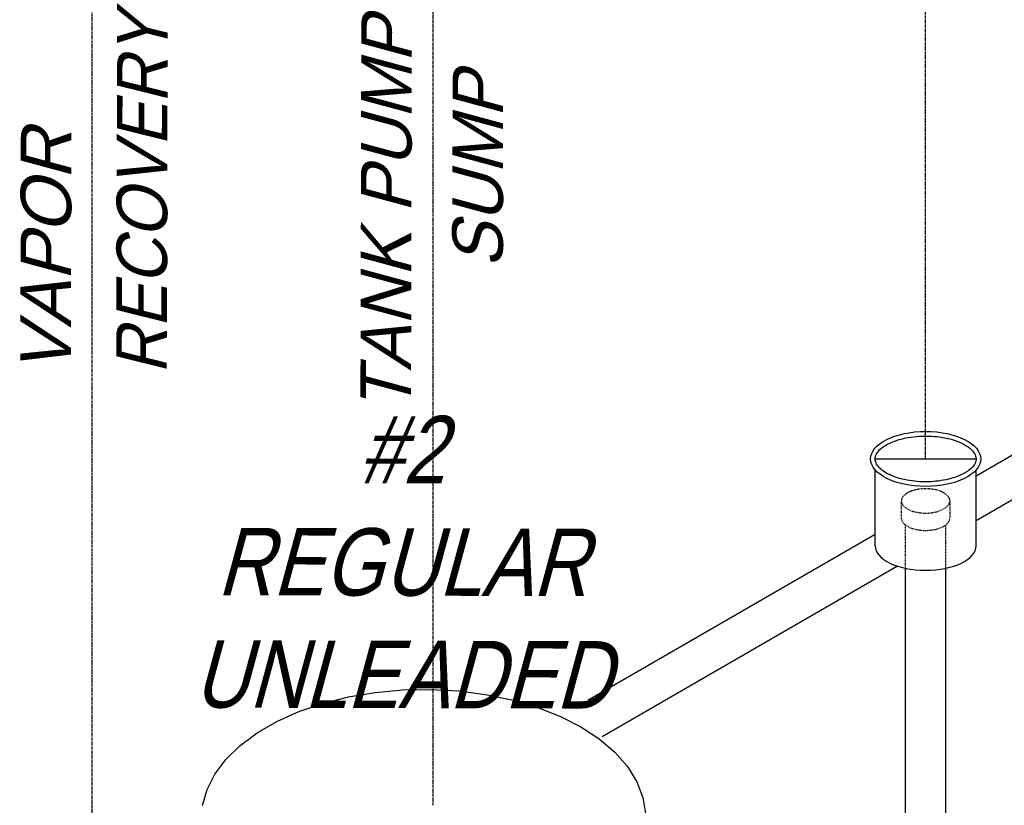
# Model space of a CAD drawing. Extents: x -17300 to -11339, y 1971 to 5059.
# Tile 73 of 81: x -13639 to -13464, y 3336 to 3475. Entities that reach past the tile are written whole.
import ezdxf

# ---------------------------------------------------------------- set-up
doc = ezdxf.new("R2010")
doc.units = 0
doc.header["$MEASUREMENT"] = 0
doc.linetypes.add('CENTER1', pattern=[0.6625, 0.5, -0.075, 0.0125, -0.075])
doc.linetypes.add('HIDDEN5', pattern=[0.05, 0.025, -0.025])
doc.layers.get('0').update_dxf_attribs({"linetype": 'CONTINUOUS'})
doc.layers.get('DEFPOINTS').update_dxf_attribs({"linetype": 'CONTINUOUS'})
for name, color, linetype in [('ARNOTE', 3, 'CONTINUOUS'), ('CENTERLINE', 3, 'CENTER1'), ('PIPING-PRODUCT-PREMIUM', 5, 'CONTINUOUS'), ('RISERS', 3, 'CONTINUOUS'), ('TANK-SLOPE', 2, 'CONTINUOUS'), ('TEXT', 3, 'CONTINUOUS')]:
    doc.layers.add(name, color=color, linetype=linetype)
doc.styles.add('ISO1', font='SIMPFRAC.shx', dxfattribs={"width": 0.85, "oblique": 15})

# ---------------------------------------------------------------- blocks, each defined once
blk = doc.blocks.new('5-6 TANKS')
for p, q in [((45.652, 160.128), (48.102, 160.352)), ((48.102, 160.352), (50.581, 160.397)), ((50.581, 160.397), (53.05, 160.262)), ((40.994, 159.16), (43.27, 159.728)), ((43.27, 159.728), (45.652, 160.128)), ((53.05, 160.262), (55.47, 159.95)), ((55.47, 159.95), (57.804, 159.465)), ((57.804, 159.465), (60.014, 158.815)), ((38.859, 158.431), (40.994, 159.16)), ((60.014, 158.815), (62.065, 158.01)), ((36.899, 157.553), (38.859, 158.431)), ((62.065, 158.01), (63.926, 157.063)), ((35.146, 156.541), (36.899, 157.553)), ((63.926, 157.063), (65.566, 155.989)), ((33.625, 155.409), (35.146, 156.541)), ((65.566, 155.989), (66.96, 154.804)), ((32.363, 154.177), (33.625, 155.409)), ((31.378, 152.862), (32.363, 154.177)), ((66.96, 154.804), (68.086, 153.528)), ((68.086, 153.528), (68.926, 152.181)), ((30.686, 151.487), (31.378, 152.862)), ((68.926, 152.181), (69.467, 150.784)), ((30.298, 150.073), (30.686, 151.487)), ((69.467, 150.784), (69.701, 149.358))]:
    blk.add_line(p, q)

msp = doc.modelspace()

# ---------------------------------------------------------------- linework, layer by layer
at = {"layer": 'CENTERLINE', "color": 3, "linetype": 'CENTER1'}
for p, q in [((-13477.87, 3397.24, 0), (-13477.87, 3572.83, 0)), ((-13626.17, 3299.94), (-13626.17, 3487.22, 0))]:
    msp.add_line(p, q, dxfattribs=at)
at = {"layer": 'DEFPOINTS'}
msp.add_line((-13486.85, 3397.24, 0), (-13468.9, 3397.24, 0), dxfattribs=at)
at = {"layer": 'PIPING-PRODUCT-PREMIUM'}
for p, q in [((-13387.86, 3440.96, 0), (-13468.9, 3394.17, 0)), ((-13386.01, 3434.08, 0), (-13468.9, 3386.23, 0)), ((-13486.85, 3383.8, 0), (-13542.31, 3351.78, 0)), ((-13482.87, 3378.16, 0), (-13535.43, 3347.82, 0))]:
    msp.add_line(p, q, dxfattribs=at)
at = {"layer": 'RISERS', "linetype": 'Continuous'}
for p, q in [((-13486.85, 3381.79, 0), (-13486.85, 3395.29, 0)), ((-13468.9, 3381.79, 0), (-13468.9, 3395.29, 0)), ((-13481.47, 3279.29, 0), (-13481.47, 3377.79, 0)), ((-13474.27, 3283.45, 0), (-13474.27, 3377.79, 0))]:
    msp.add_line(p, q, dxfattribs=at)
at = {"layer": 'RISERS', "color": 7, "linetype": 'HIDDEN5'}
for p, q in [((-13482.2, 3389.75, 0), (-13482.2, 3386.67, 0)), ((-13473.56, 3389.77, 0), (-13473.56, 3386.69, 0)), ((-13481.47, 3377.79, 0), (-13481.47, 3385.55, 0)), ((-13474.27, 3377.74, 0), (-13474.27, 3385.52, 0))]:
    msp.add_line(p, q, dxfattribs=at)
at = {"layer": 'RISERS', "color": 7, "linetype": 'HIDDEN5', "elevation": 0}
msp.add_lwpolyline([(-13477.89, 3391.92, 0.05), (-13479.63, 3391.76, 0.06), (-13480.95, 3391.28, 0.1), (-13481.93, 3390.49, 0.17), (-13482.2, 3389.75, 0.17), (-13481.93, 3389.03, 0.1), (-13480.94, 3388.24, 0.06), (-13479.62, 3387.78, 0.05), (-13477.88, 3387.6, 0.05), (-13476.13, 3387.79, 0.06), (-13474.82, 3388.26, 0.1), (-13473.83, 3389.05, 0.17), (-13473.56, 3389.77, 0.17), (-13473.83, 3390.51, 0.1), (-13474.83, 3391.3, 0.06), (-13476.14, 3391.76, 0.05)], format="xyb", close=True, dxfattribs=at)
msp.add_lwpolyline([(-13482.2, 3386.67, 0.17), (-13481.92, 3385.95, 0.1), (-13480.93, 3385.15, 0.06), (-13479.62, 3384.7, 0.05), (-13477.87, 3384.52, 0.05), (-13476.13, 3384.71, 0.06), (-13474.81, 3385.16, 0.1), (-13473.82, 3385.97, 0.17), (-13473.56, 3386.69, 0.17)], format="xyb", dxfattribs=at)
at = {"layer": 'RISERS'}
msp.add_ellipse((-13477.87, 3397.24, 0), major_axis=(-9.79, 0), ratio=0.499687, dxfattribs=at)
msp.add_ellipse((-13477.87, 3381.79, 0), major_axis=(8.98, 0), ratio=0.485856, start_param=3.141593, end_param=6.283185, dxfattribs=at)
msp.add_open_spline([(-13486.85, 3397.24, 0), (-13486.85, 3397.01, 0), (-13486.8, 3396.77, 0), (-13486.58, 3396.27, 0), (-13486.41, 3396, 0), (-13485.91, 3395.47, 0), (-13485.6, 3395.21, 0), (-13484.5, 3394.49, 0), (-13483.55, 3394.07, 0), (-13481.37, 3393.46, 0), (-13480.14, 3393.26, 0), (-13477.62, 3393.12, 0), (-13476.33, 3393.19, 0), (-13473.91, 3393.56, 0), (-13472.79, 3393.87, 0), (-13471.13, 3394.57, 0), (-13470.52, 3394.93, 0), (-13469.68, 3395.61, 0), (-13469.39, 3395.93, 0), (-13469.02, 3396.54, 0), (-13468.92, 3396.83, 0), (-13468.88, 3397.4, 0), (-13468.93, 3397.68, 0), (-13469.19, 3398.27, 0), (-13469.42, 3398.59, 0), (-13470.07, 3399.22, 0), (-13470.5, 3399.53, 0), (-13471.52, 3400.09, 0), (-13472.12, 3400.35, 0), (-13473.82, 3400.9, 0), (-13475.02, 3401.14, 0), (-13477.51, 3401.36, 0), (-13478.8, 3401.34, 0), (-13481.26, 3401.05, 0), (-13482.42, 3400.78, 0), (-13484.21, 3400.11, 0), (-13484.9, 3399.76, 0), (-13485.87, 3399.06, 0), (-13486.21, 3398.73, 0), (-13486.67, 3398.08, 0), (-13486.79, 3397.77, 0), (-13486.84, 3397.4, 0), (-13486.85, 3397.32, 0), (-13486.85, 3397.24, 0)], degree=3, knots=[0, 0, 0, 0, 0.217112, 0.217112, 0.434225, 0.434225, 0.651337, 0.651337, 1.057335, 1.057335, 1.463333, 1.463333, 1.869331, 1.869331, 2.275329, 2.275329, 2.587137, 2.587137, 2.845189, 2.845189, 3.103241, 3.103241, 3.361294, 3.361294, 3.619346, 3.619346, 3.877398, 3.877398, 4.13545, 4.13545, 4.540089, 4.540089, 4.944729, 4.944729, 5.349368, 5.349368, 5.675074, 5.675074, 5.942396, 5.942396, 6.209717, 6.209717, 6.283185, 6.283185, 6.283185, 6.283185], dxfattribs=at)

# ---------------------------------------------------------------- texts
at = {"layer": 'ARNOTE', "style": 'ISO1', "oblique": 15, "text_generation_flag": 6, "width": 1.035276}
for s, p in [('RECOVERY', (-13612.87, 3412.26, 0)), ('VAPOR', (-13629.94, 3412.26, 0))]:
    msp.add_text(s, height=9, rotation=269.8643, dxfattribs=at).set_placement(p)
at = {"layer": 'TEXT', "style": 'ISO1', "oblique": 15}
msp.add_text('SUMP', height=9, rotation=89.8643, dxfattribs=at).set_placement((-13553.1, 3431.19))

# ---------------------------------------------------------------- next in the draw order: texts
at = {"layer": 'TEXT', "color": 4, "insert": (-13571.03, 3352.73, 0), "char_height": 12, "width": 54.0747, "attachment_point": 8, "rotation": 359.8643, "style": 'ISO1', "bg_fill": 3, "box_fill_scale": 1.5, "bg_fill_color": 256, "bg_fill_transparency": 0}
msp.add_mtext('#2 REGULAR UNLEADED', dxfattribs=at)

# ---------------------------------------------------------------- next in the draw order: linework, layer by layer
at = {"layer": 'CENTERLINE', "color": 3, "linetype": 'CENTER1'}
msp.add_line((-13565.46, 3335.63), (-13565.46, 3522.27), dxfattribs=at)

# ---------------------------------------------------------------- next in the draw order: block references
at = {"layer": 'TANK-SLOPE', "xscale": 2, "yscale": 2, "zscale": 2}
msp.add_blockref('5-6 TANKS', (-13667.09, 3035.43, 0), dxfattribs=at)

# ---------------------------------------------------------------- next in the draw order: texts
at = {"layer": 'TEXT', "style": 'ISO1', "oblique": 15}
msp.add_text('TANK PUMP', height=9, rotation=89.8643, dxfattribs=at).set_placement((-13569.43, 3405.56))

doc.saveas('drawing.dxf')
